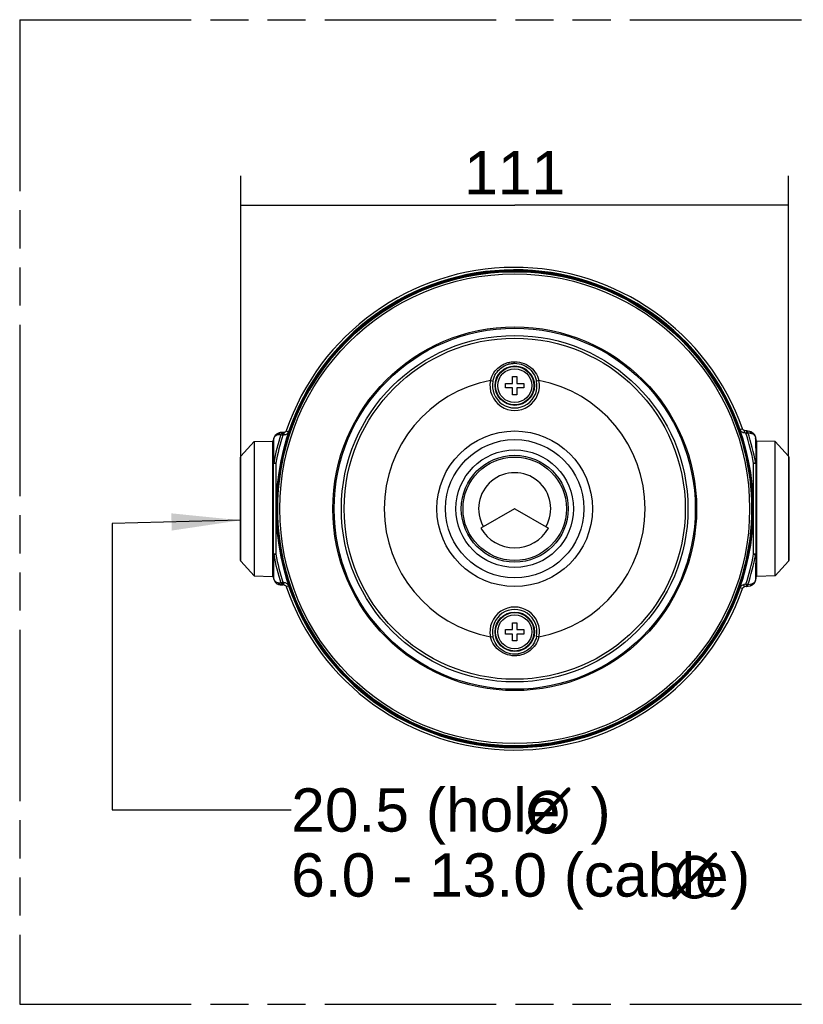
# Model space of a CAD drawing. Header units: millimetres. Extents: x 0 to 210, y 0 to 297.
# Tile 3 of 9: x 50 to 90, y 133 to 183. Entities that reach past the tile are written whole.
import ezdxf
from ezdxf.enums import TextEntityAlignment as Align

# ---------------------------------------------------------------- set-up
doc = ezdxf.new("R2010")
doc.units = ezdxf.units.MM
doc.header["$LTSCALE"] = 19.36
doc.linetypes.add('PHANTOM', pattern=[0.8, 0.45, -0.05, 0.1, -0.05, 0.1, -0.05])
doc.layers.get('0').update_dxf_attribs({"linetype": 'CONTINUOUS'})
for name, color, linetype in [('DEFAULT_3', 7, 'PHANTOM'), ('Z_DIM_2D', 7, 'CONTINUOUS'), ('Z_NOTICE', 7, 'CONTINUOUS')]:
    doc.layers.add(name, color=color, linetype=linetype)
doc.styles.get("Standard").update_dxf_attribs({"font": 'txt', "width": 0.7})
doc.styles.add('TEXTSTYLE_3', font='helveticaneueltw1g-ltcn.otf')
doc.styles.add('TEXTSTYLE_5', font='gdt_____.ttf', dxfattribs={"width": 0.7})
doc.dimstyles.new('DIMSTYLE_1', dxfattribs={"dimtxt": 2.2, "dimasz": 3.5, "dimexe": 1.5, "dimexo": 0, "dimgap": 0.55, "dimtad": 1, "dimdec": 0, "dimlfac": 4, "dimdsep": 46, "dimtxsty": 'TEXTSTYLE_3', "dimblk": '_FILLED', "dimblk1": '_FILLED', "dimblk2": '_FILLED', "dimcen": 0.09, "dimclrt": 5, "dimadec": 0, "dimazin": 0, "dimtp": 0.3, "dimtm": 0.3, "dimtfac": 1, "dimtdec": 0, "dimtofl": 0, "dimtmove": 0, "dimatfit": 3, "dimldrblk": '_FILLED', "dimfxl": 0, "dimtolj": 1, "dimarcsym": 0})
doc.dimstyles.get("Standard").update_dxf_attribs({"dimtxt": 3.5, "dimasz": 3.5, "dimexe": 1.5, "dimexo": 0, "dimtad": 1, "dimdec": 3, "dimdsep": 46, "dimtxsty": 'Standard', "dimblk": '_FILLED', "dimblk1": '_FILLED', "dimblk2": '_FILLED', "dimcen": 0.09, "dimclrt": 5, "dimadec": 0, "dimazin": 0, "dimtol": 1, "dimtp": 0.001, "dimtm": 0.001, "dimtfac": 1, "dimtdec": 3, "dimtofl": 0, "dimtmove": 0, "dimatfit": 3, "dimldrblk": '_FILLED', "dimfxl": 0, "dimtolj": 1, "dimarcsym": 0})

# ---------------------------------------------------------------- blocks, each defined once
blk = doc.blocks.new('*D3')
at = {"layer": 'Z_DIM_2D', "color": 2, "linetype": 'Continuous'}
for p, q in [((61.354, 160.514), (61.354, 174.759)), ((89.171, 160.514), (89.171, 174.759)), ((61.354, 173.259), (75.263, 173.259)), ((89.171, 173.259), (75.263, 173.259))]:
    blk.add_line(p, q, dxfattribs=at)
at = {"layer": 'Z_DIM_2D', "color": 5, "linetype": 'Continuous', "style": 'TEXTSTYLE_3'}
blk.add_text('111', height=2.2, dxfattribs=at).set_placement((75.263, 173.809), align=Align.CENTER)
blk = doc.blocks.new('_FILLED')
at = {"color": 0, "linetype": 'ByBlock'}
blk.add_solid([(0, 0), (-1, 0.125), (-1, -0.125)], dxfattribs=at)
blk = doc.blocks.new('_NONE')

msp = doc.modelspace()

# ---------------------------------------------------------------- linework, layer by layer
at = {"color": 7, "linetype": 'Continuous'}
for p, q in [((72.23607, 169.50345), (72.21837, 169.49877)), ((78.29849, 169.50104), (78.28929, 169.50345)), ((78.31478, 169.49665), (78.29849, 169.50104)), ((72.07272, 169.45974), (72.05506, 169.45494)), ((72.08766, 169.46364), (72.07272, 169.45974)), ((72.09348, 169.4651), (72.08766, 169.46364)), ((78.32188, 169.49468), (78.31478, 169.49665)), ((78.32765, 169.49303), (78.32188, 169.49468)), ((78.44483, 169.46181), (78.4377, 169.46364)), ((78.45264, 169.45974), (78.44483, 169.46181)), ((78.47031, 169.45494), (78.45264, 169.45974)), ((66.6932, 166.30881), (66.6803, 166.29582)), ((66.70418, 166.31966), (66.6932, 166.30881)), ((66.7085, 166.32383), (66.70418, 166.31966)), ((66.79413, 166.4097), (66.78897, 166.40445)), ((66.79982, 166.41543), (66.79413, 166.4097)), ((66.81281, 166.42833), (66.79982, 166.41543)), ((83.72554, 166.41543), (83.71255, 166.42833)), ((83.73639, 166.40445), (83.72554, 166.41543)), ((83.74056, 166.40013), (83.73639, 166.40445)), ((83.82643, 166.3145), (83.82118, 166.31966)), ((83.83216, 166.30881), (83.82643, 166.3145)), ((83.84506, 166.29582), (83.83216, 166.30881)), ((75.15018, 164.20845), (75.15018, 164.55845)), ((75.15018, 164.55845), (75.37518, 164.55845)), ((75.37518, 164.55845), (75.37518, 164.20845)), ((74.80018, 163.98345), (74.80018, 164.20845)), ((74.80018, 164.20845), (75.15018, 164.20845)), ((75.37518, 164.20845), (75.72518, 164.20845)), ((75.72518, 164.20845), (75.72518, 163.98345)), ((75.15018, 163.98345), (74.80018, 163.98345)), ((75.15018, 163.63345), (75.15018, 163.98345)), ((75.37518, 163.63345), (75.15018, 163.63345)), ((75.37518, 163.98345), (75.37518, 163.63345)), ((75.72518, 163.98345), (75.37518, 163.98345)), ((63.49057, 161.71433), (63.38126, 161.71121)), ((63.49051, 161.71433), (63.49418, 161.71438)), ((63.54349, 161.71437), (63.49418, 161.71437)), ((87.0242, 161.80141), (86.92472, 161.81892)), ((87.0242, 161.80141), (87.02753, 161.80078)), ((87.20759, 161.7634), (87.02793, 161.80069)), ((61.35414, 160.51388), (62.03768, 161.25845)), ((62.03768, 161.25845), (62.9611, 161.28183)), ((62.03768, 161.25845), (62.03768, 154.43345)), ((63.00677, 160.15926), (63.01265, 161.06132)), ((63.01265, 161.06132), (63.01476, 161.33143)), ((63.01702, 161.37092), (63.01475, 161.33246)), ((63.02307, 161.40851), (63.01702, 161.37092)), ((63.64683, 161.0281), (63.64499, 161.02097)), ((63.64889, 161.03591), (63.64683, 161.0281)), ((63.65369, 161.05358), (63.64889, 161.03591)), ((86.87647, 161.03591), (86.87168, 161.05358)), ((86.88038, 161.02097), (86.87647, 161.03591)), ((86.88183, 161.01515), (86.88038, 161.02097)), ((87.51013, 161.39223), (87.50703, 161.4375)), ((87.51011, 161.39117), (87.51675, 160.47503)), ((88.48768, 161.25845), (87.56426, 161.28183)), ((89.17122, 160.51388), (88.48768, 161.25845)), ((88.48768, 154.43345), (88.48768, 161.25845)), ((63.6076, 160.88176), (63.60519, 160.87256)), ((63.61198, 160.89805), (63.6076, 160.88176)), ((63.61395, 160.90515), (63.61198, 160.89805)), ((63.6156, 160.91092), (63.61395, 160.90515)), ((86.92018, 160.87256), (86.9155, 160.89026)), ((61.33768, 155.22029), (61.33768, 160.4716)), ((63.00677, 160.15926), (63.00677, 155.5326)), ((87.51675, 160.47503), (87.5186, 160.15922)), ((87.5186, 155.5327), (87.5186, 160.15922)), ((89.18768, 160.4716), (89.18768, 155.2203)), ((75.25018, 157.83873), (73.54619, 156.85493)), ((75.27518, 157.83873), (76.97917, 156.85493)), ((63.00853, 155.23046), (63.00677, 155.5326)), ((87.5186, 155.5327), (87.51339, 154.72155)), ((61.35414, 155.17802), (62.03768, 154.43345)), ((63.01476, 154.36047), (63.00853, 155.23046)), ((89.17122, 155.17802), (88.48768, 154.43345)), ((63.60519, 154.81934), (63.60986, 154.80164)), ((63.64353, 154.67675), (63.64499, 154.67093)), ((63.64499, 154.67093), (63.64889, 154.65599)), ((63.64889, 154.65599), (63.65369, 154.63832)), ((86.87168, 154.63832), (86.87648, 154.65601)), ((86.87648, 154.65601), (86.87854, 154.66381)), ((86.87854, 154.66381), (86.88038, 154.67093)), ((86.90976, 154.78098), (86.91141, 154.78675)), ((86.91141, 154.78675), (86.91338, 154.79385)), ((86.91338, 154.79385), (86.91777, 154.81014)), ((86.91777, 154.81014), (86.92018, 154.81934)), ((87.51339, 154.72155), (87.51011, 154.30073)), ((62.03768, 154.43345), (62.9611, 154.41007)), ((63.01475, 154.35944), (63.01725, 154.31893)), ((63.01725, 154.31893), (63.02338, 154.28195)), ((87.50743, 154.25756), (87.51013, 154.29969)), ((88.48768, 154.43345), (87.56426, 154.41007)), ((63.38126, 153.98069), (63.49061, 153.97756)), ((63.49061, 153.97756), (63.49418, 153.97751)), ((63.54349, 153.97753), (63.49418, 153.97753)), ((87.0242, 153.89049), (86.92472, 153.87298)), ((87.02793, 153.8912), (87.0242, 153.89049)), ((87.02793, 153.8912), (87.20759, 153.9285)), ((75.15018, 152.05845), (75.37518, 152.05845)), ((75.15018, 151.70845), (75.15018, 152.05845)), ((75.37518, 152.05845), (75.37518, 151.70845)), ((74.80018, 151.70845), (75.15018, 151.70845)), ((74.80018, 151.48345), (74.80018, 151.70845)), ((75.37518, 151.70845), (75.72518, 151.70845)), ((75.72518, 151.70845), (75.72518, 151.48345)), ((75.15018, 151.48345), (74.80018, 151.48345)), ((75.15018, 151.13345), (75.15018, 151.48345)), ((75.37518, 151.13345), (75.15018, 151.13345)), ((75.72518, 151.48345), (75.37518, 151.48345)), ((75.37518, 151.48345), (75.37518, 151.13345)), ((66.6803, 149.39608), (66.6932, 149.38309)), ((66.6932, 149.38309), (66.69893, 149.3774)), ((66.69893, 149.3774), (66.70418, 149.37224)), ((66.7848, 149.29177), (66.78897, 149.28745)), ((66.78897, 149.28745), (66.79982, 149.27646)), ((66.79982, 149.27646), (66.81281, 149.26357)), ((83.71255, 149.26357), (83.72554, 149.27647)), ((83.72554, 149.27647), (83.73123, 149.2822)), ((83.73123, 149.2822), (83.73639, 149.28745)), ((83.81686, 149.36807), (83.82118, 149.37224)), ((83.82118, 149.37224), (83.83217, 149.38309)), ((83.83217, 149.38309), (83.84506, 149.39608)), ((72.05506, 146.23696), (72.07272, 146.23216)), ((72.07272, 146.23216), (72.08053, 146.23009)), ((72.08053, 146.23009), (72.08766, 146.22825)), ((72.19771, 146.19887), (72.20348, 146.19722)), ((72.20348, 146.19722), (72.21058, 146.19525)), ((72.21058, 146.19525), (72.22687, 146.19086)), ((72.22687, 146.19086), (72.23607, 146.18845)), ((78.28929, 146.18845), (78.30699, 146.19313)), ((78.43188, 146.2268), (78.4377, 146.22825)), ((78.4377, 146.22825), (78.45265, 146.23216)), ((78.45265, 146.23216), (78.47031, 146.23696))]:
    msp.add_line(p, q, dxfattribs=at)
at = {"color": 9, "linetype": 'Continuous'}
for p, q in [((72.22806, 169.53429), (72.2193, 169.53112)), ((72.23607, 169.50345), (72.22823, 169.53364)), ((78.2973, 169.53429), (78.28929, 169.50345)), ((78.2973, 169.53429), (78.30606, 169.53112)), ((72.04657, 169.48566), (72.05574, 169.4873)), ((72.04657, 169.48566), (72.05506, 169.45494)), ((72.08766, 169.46364), (72.09628, 169.47176)), ((78.32188, 169.49468), (78.3334, 169.4974)), ((78.4788, 169.48566), (78.46963, 169.4873)), ((78.47031, 169.45494), (78.47862, 169.48501)), ((66.65759, 166.31818), (66.66471, 166.32418)), ((66.65759, 166.31818), (66.6803, 166.29582)), ((66.70418, 166.31966), (66.70759, 166.331)), ((66.79045, 166.45104), (66.78445, 166.44392)), ((66.81281, 166.42833), (66.79092, 166.45056)), ((83.73491, 166.45104), (83.71255, 166.42833)), ((83.73491, 166.45104), (83.74091, 166.44392)), ((83.73639, 166.40445), (83.74773, 166.40104)), ((83.84506, 166.29582), (83.8673, 166.31771)), ((83.86778, 166.31818), (83.86065, 166.32418)), ((74.03304, 164.35583), (74.15532, 164.32999)), ((76.49232, 164.35583), (76.37004, 164.32999)), ((63.28158, 161.61878), (63.39102, 161.6222)), ((63.39102, 161.6222), (63.49418, 161.58938)), ((63.49051, 161.71433), (63.47664, 161.71286)), ((63.49418, 161.58938), (63.49418, 161.71438)), ((63.54349, 161.58938), (63.49446, 161.58938)), ((63.54349, 161.71438), (63.54349, 161.58938)), ((63.66178, 161.79904), (63.7801, 161.75872)), ((86.82847, 161.90065), (86.71051, 161.85929)), ((86.92472, 161.81892), (86.90305, 161.69581)), ((87.00185, 161.67842), (86.90305, 161.69581)), ((87.0242, 161.80141), (87.00253, 161.6783)), ((87.10544, 161.71189), (87.28533, 161.67385)), ((62.9611, 161.28183), (62.9611, 154.41007)), ((63.03178, 160.95982), (63.03571, 161.36134)), ((63.62297, 161.06206), (63.62133, 161.05289)), ((63.65369, 161.05358), (63.62362, 161.06188)), ((86.9024, 161.06206), (86.87168, 161.05358)), ((86.88038, 161.02097), (86.88849, 161.01235)), ((86.9024, 161.06206), (86.90403, 161.05289)), ((87.56426, 154.41007), (87.56426, 161.28183)), ((61.35414, 155.17802), (61.35414, 160.51388)), ((63.02541, 160.17954), (63.03178, 160.95982)), ((63.57434, 160.88057), (63.57751, 160.88933)), ((63.57434, 160.88057), (63.60519, 160.87256)), ((63.61395, 160.90515), (63.61123, 160.91667)), ((86.92018, 160.87256), (86.95038, 160.8804)), ((86.95103, 160.88057), (86.94786, 160.88933)), ((89.17122, 160.51388), (89.17122, 155.17802)), ((63.00677, 160.15926), (63.13175, 160.15926)), ((63.13175, 160.16018), (63.13175, 155.53468)), ((87.39362, 155.53157), (87.3936, 160.15683)), ((87.49995, 160.17954), (87.39362, 160.15926)), ((87.39362, 160.15926), (87.5186, 160.15926)), ((63.13175, 155.53264), (63.00677, 155.53264)), ((63.02541, 155.51236), (63.13175, 155.53264)), ((63.03571, 154.33056), (63.02542, 155.51232)), ((87.5186, 155.53264), (87.39362, 155.53264)), ((87.49997, 155.51242), (87.49324, 154.69454)), ((63.57434, 154.81133), (63.57751, 154.80257)), ((63.60519, 154.81934), (63.57499, 154.8115)), ((63.62297, 154.62984), (63.62133, 154.639)), ((63.62297, 154.62984), (63.65369, 154.63832)), ((63.64499, 154.67093), (63.63687, 154.67954)), ((86.9024, 154.62984), (86.87168, 154.63832)), ((86.88038, 154.67093), (86.88849, 154.67954)), ((86.90403, 154.639), (86.9024, 154.62984)), ((86.91141, 154.78675), (86.91413, 154.77523)), ((86.95103, 154.81133), (86.92018, 154.81934)), ((86.95103, 154.81133), (86.94786, 154.80257)), ((87.49324, 154.69454), (87.48903, 154.27034)), ((63.39102, 154.0697), (63.28158, 154.07312)), ((63.49418, 153.97751), (63.49418, 154.10251)), ((63.54349, 154.10251), (63.49486, 154.10251)), ((63.54349, 153.97751), (63.54349, 154.10251)), ((87.00233, 154.01356), (86.90305, 153.99609)), ((87.00253, 154.0136), (87.0242, 153.89049)), ((87.28533, 154.01805), (87.10544, 153.98001)), ((63.66178, 153.89286), (63.7801, 153.93318)), ((86.82847, 153.79125), (86.71051, 153.83261)), ((86.92472, 153.87298), (86.90305, 153.99609)), ((87.02793, 153.8912), (87.04357, 153.89603)), ((74.03304, 151.33606), (74.15532, 151.36191)), ((76.49232, 151.33606), (76.37004, 151.36191)), ((66.65759, 149.37372), (66.66471, 149.36772)), ((66.6803, 149.39608), (66.65807, 149.37419)), ((66.78897, 149.28745), (66.77764, 149.29086)), ((66.79045, 149.24086), (66.78445, 149.24798)), ((66.79045, 149.24086), (66.81281, 149.26357)), ((83.71255, 149.26357), (83.73444, 149.24134)), ((83.73491, 149.24086), (83.74091, 149.24798)), ((83.82118, 149.37224), (83.81778, 149.3609)), ((83.86778, 149.37372), (83.84506, 149.39608)), ((83.86778, 149.37372), (83.86065, 149.36772)), ((72.04657, 146.20624), (72.05574, 146.2046)), ((72.05506, 146.23696), (72.04675, 146.20688)), ((72.20348, 146.19722), (72.19196, 146.1945)), ((72.22806, 146.1576), (72.2193, 146.16077)), ((72.22806, 146.1576), (72.23607, 146.18845)), ((78.28929, 146.18845), (78.29713, 146.15826)), ((78.2973, 146.1576), (78.30606, 146.16077)), ((78.4377, 146.22825), (78.42909, 146.22014)), ((78.4788, 146.20624), (78.46963, 146.2046)), ((78.4788, 146.20624), (78.47031, 146.23696))]:
    msp.add_line(p, q, dxfattribs=at)
at = {"color": 7, "linetype": 'Continuous'}
for points in [[(72.19233, 169.49905), (72.19509, 169.50805), (72.19931, 169.51615), (72.20509, 169.52345), (72.21208, 169.52959), (72.21993, 169.53421), (72.22876, 169.53742)], [(78.29661, 169.53742), (78.30545, 169.53419), (78.31331, 169.52957), (78.32029, 169.52344), (78.32605, 169.51615), (78.33027, 169.50806), (78.33304, 169.49905)], [(72.0444, 169.48802), (72.05368, 169.48965), (72.06279, 169.48957), (72.0719, 169.48775), (72.08054, 169.48432), (72.08823, 169.47942), (72.09514, 169.47301)], [(72.10154, 169.46684), (72.10043, 169.4667), (72.09774, 169.46612), (72.09348, 169.4651)], [(72.20348, 169.49468), (72.19771, 169.49303), (72.19352, 169.49178), (72.1909, 169.49094)], [(72.21837, 169.49877), (72.21058, 169.49665), (72.20348, 169.49468)], [(78.3355, 169.49051), (78.33446, 169.49094), (78.33185, 169.49178), (78.32765, 169.49303)], [(78.4377, 169.46364), (78.43188, 169.4651), (78.42762, 169.46612), (78.42494, 169.4667)], [(78.43022, 169.47301), (78.43713, 169.47942), (78.44482, 169.48432), (78.45348, 169.48775), (78.4626, 169.48958), (78.47171, 169.48965), (78.48096, 169.48802)], [(66.65453, 166.31914), (66.66175, 166.32519), (66.66968, 166.32968), (66.67848, 166.33266), (66.68768, 166.33401), (66.69679, 166.33361), (66.70598, 166.3315)], [(66.71461, 166.32937), (66.71371, 166.32869), (66.71168, 166.32684), (66.7085, 166.32383)], [(66.77713, 166.40265), (66.77502, 166.41184), (66.77463, 166.42095), (66.77598, 166.43016), (66.77897, 166.43898), (66.78345, 166.4469), (66.78949, 166.4541)], [(66.78897, 166.40445), (66.7848, 166.40013), (66.78179, 166.39695), (66.77994, 166.39492)], [(83.73587, 166.4541), (83.74192, 166.44688), (83.74641, 166.43895), (83.74939, 166.43015), (83.75074, 166.42095), (83.75034, 166.41184), (83.74824, 166.40265)], [(83.7461, 166.39402), (83.74542, 166.39492), (83.74357, 166.39695), (83.74056, 166.40013)], [(83.82118, 166.31966), (83.81686, 166.32383), (83.81369, 166.32684), (83.81165, 166.32869)], [(83.81938, 166.3315), (83.82857, 166.33361), (83.83768, 166.33401), (83.8469, 166.33265), (83.85571, 166.32967), (83.86363, 166.32518), (83.87083, 166.31914)], [(63.38125, 161.71121), (63.35094, 161.70908), (63.30927, 161.70195), (63.26892, 161.69018), (63.23044, 161.67409), (63.19424, 161.65401), (63.16082, 161.63039), (63.13068, 161.60389), (63.10398, 161.57498), (63.08106, 161.54455), (63.06159, 161.51259), (63.04546, 161.47929), (63.0326, 161.44458), (63.02307, 161.40851)], [(63.66178, 161.79904), (63.65637, 161.78573), (63.64549, 161.76715), (63.63159, 161.75072), (63.61509, 161.73693), (63.59647, 161.72617), (63.57629, 161.71877), (63.55515, 161.71493), (63.54349, 161.71438)], [(86.92472, 161.81892), (86.9152, 161.82098), (86.89701, 161.8272), (86.87999, 161.83613), (86.86454, 161.84757), (86.85102, 161.86125), (86.83976, 161.87683), (86.83103, 161.89396), (86.82847, 161.90065)], [(87.50703, 161.4375), (87.49941, 161.47871), (87.48747, 161.51847), (87.47194, 161.55544), (87.45291, 161.59018), (87.43028, 161.62296), (87.40419, 161.65345), (87.37433, 161.68167), (87.34159, 161.70655), (87.3066, 161.72761), (87.26994, 161.74461), (87.23234, 161.75736), (87.20765, 161.76338)], [(63.63563, 161.01349), (63.62921, 161.02039), (63.62431, 161.02809), (63.62088, 161.03675), (63.61905, 161.04587), (63.61898, 161.05498), (63.62061, 161.06423)], [(63.64499, 161.02097), (63.64353, 161.01515), (63.64251, 161.01089), (63.64193, 161.00821)], [(86.88358, 161.00709), (86.88343, 161.00821), (86.88285, 161.01089), (86.88183, 161.01515)], [(86.90476, 161.06423), (86.90638, 161.05495), (86.90631, 161.04584), (86.90449, 161.03673), (86.90106, 161.02809), (86.89616, 161.0204), (86.88974, 161.01349)], [(63.57121, 160.87988), (63.57444, 160.88872), (63.57906, 160.89658), (63.58519, 160.90356), (63.59248, 160.90932), (63.60057, 160.91353), (63.60958, 160.91631)], [(63.61812, 160.91877), (63.61769, 160.91773), (63.61685, 160.91511), (63.6156, 160.91092)], [(86.91141, 160.90515), (86.90976, 160.91092), (86.90852, 160.91511), (86.90768, 160.91773)], [(86.9155, 160.89026), (86.91338, 160.89805), (86.91141, 160.90515)], [(86.91578, 160.91631), (86.92479, 160.91354), (86.93288, 160.90932), (86.94018, 160.90354), (86.94632, 160.89655), (86.95094, 160.8887), (86.95415, 160.87988)], [(63.60958, 154.77559), (63.60058, 154.77836), (63.59248, 154.78258), (63.58518, 154.78836), (63.57904, 154.79535), (63.57443, 154.8032), (63.57121, 154.81202)], [(63.60986, 154.80164), (63.61198, 154.79384), (63.61395, 154.78675)], [(63.61395, 154.78675), (63.6156, 154.78098), (63.61685, 154.77678), (63.61769, 154.77417)], [(63.62061, 154.62767), (63.61898, 154.63695), (63.61906, 154.64606), (63.62088, 154.65517), (63.62431, 154.66381), (63.62921, 154.6715), (63.63563, 154.67841)], [(63.64179, 154.68481), (63.64193, 154.68369), (63.64251, 154.68101), (63.64353, 154.67675)], [(86.88038, 154.67093), (86.88183, 154.67675), (86.88285, 154.68101), (86.88343, 154.68369)], [(86.88974, 154.67841), (86.89615, 154.67151), (86.90106, 154.66381), (86.90449, 154.65515), (86.90631, 154.64603), (86.90638, 154.63692), (86.90476, 154.62767)], [(86.90724, 154.77313), (86.90768, 154.77417), (86.90852, 154.77678), (86.90976, 154.78098)], [(86.95415, 154.81202), (86.95092, 154.80318), (86.9463, 154.79532), (86.94017, 154.78834), (86.93288, 154.78258), (86.92479, 154.77837), (86.91578, 154.77559)], [(63.02338, 154.28195), (63.03287, 154.24648), (63.04558, 154.21234), (63.06144, 154.17957), (63.08056, 154.1481), (63.10302, 154.11807), (63.12919, 154.08947), (63.15874, 154.06316), (63.19157, 154.03958), (63.22716, 154.01942), (63.26504, 154.00311), (63.30479, 153.99102), (63.34586, 153.98343), (63.38126, 153.98069)], [(87.20761, 153.9285), (87.23366, 153.93491), (87.27144, 153.9479), (87.30825, 153.96517), (87.34333, 153.98654), (87.37609, 154.01173), (87.40592, 154.04028), (87.43193, 154.07109), (87.45441, 154.10418), (87.47325, 154.13925), (87.48852, 154.17639), (87.50013, 154.21629), (87.50743, 154.25756)], [(63.54349, 153.97751), (63.55784, 153.97669), (63.57893, 153.97238), (63.59897, 153.96453), (63.61735, 153.95335), (63.63354, 153.9392), (63.64705, 153.92249), (63.6575, 153.90372), (63.66178, 153.89286)], [(86.82847, 153.79125), (86.83207, 153.80037), (86.84117, 153.81733), (86.85277, 153.83268), (86.86658, 153.84607), (86.88227, 153.85717), (86.89947, 153.86573), (86.91777, 153.87155), (86.92472, 153.87298)], [(66.70598, 149.36039), (66.6968, 149.35829), (66.68768, 149.35789), (66.67847, 149.35925), (66.66965, 149.36223), (66.66173, 149.36672), (66.65453, 149.37276)], [(66.70418, 149.37224), (66.7085, 149.36807), (66.71168, 149.36506), (66.71371, 149.36321)], [(66.78949, 149.2378), (66.78344, 149.24502), (66.77895, 149.25295), (66.77597, 149.26175), (66.77463, 149.27095), (66.77502, 149.28006), (66.77713, 149.28925)], [(66.77926, 149.29787), (66.77994, 149.29698), (66.78179, 149.29494), (66.7848, 149.29177)], [(83.74824, 149.28925), (83.75034, 149.28006), (83.75074, 149.27095), (83.74938, 149.26174), (83.7464, 149.25292), (83.74191, 149.245), (83.73587, 149.2378)], [(83.73639, 149.28745), (83.74056, 149.29177), (83.74357, 149.29494), (83.74542, 149.29698)], [(83.81076, 149.36253), (83.81165, 149.36321), (83.81369, 149.36506), (83.81686, 149.36807)], [(83.87083, 149.37276), (83.86361, 149.36671), (83.85568, 149.36222), (83.84688, 149.35924), (83.83768, 149.35789), (83.82857, 149.35829), (83.81938, 149.36039)], [(72.09514, 146.21889), (72.08824, 146.21248), (72.08054, 146.20758), (72.07189, 146.20414), (72.06276, 146.20232), (72.05365, 146.20225), (72.0444, 146.20387)], [(72.08766, 146.22825), (72.09348, 146.2268), (72.09774, 146.22578), (72.10043, 146.2252)], [(72.18986, 146.20139), (72.1909, 146.20096), (72.19352, 146.20012), (72.19771, 146.19887)], [(72.22876, 146.15448), (72.21991, 146.15771), (72.21205, 146.16233), (72.20508, 146.16846), (72.19931, 146.17575), (72.1951, 146.18384), (72.19233, 146.19285)], [(78.33304, 146.19285), (78.33027, 146.18384), (78.32605, 146.17575), (78.32027, 146.16845), (78.31328, 146.16231), (78.30543, 146.15769), (78.29661, 146.15448)], [(78.30699, 146.19313), (78.31479, 146.19525), (78.32188, 146.19722)], [(78.32188, 146.19722), (78.32765, 146.19887), (78.33185, 146.20012), (78.33446, 146.20096)], [(78.42382, 146.22505), (78.42494, 146.2252), (78.42762, 146.22578), (78.43188, 146.2268)], [(78.48096, 146.20387), (78.47169, 146.20225), (78.46257, 146.20232), (78.45346, 146.20415), (78.44482, 146.20758), (78.43713, 146.21248), (78.43022, 146.21889)]]:
    msp.add_lwpolyline(points, dxfattribs=at)
at = {"color": 9, "linetype": 'Continuous'}
for points in [[(72.20348, 169.49468), (72.19859, 169.49595), (72.19492, 169.4967), (72.19268, 169.49712), (72.19244, 169.49721)], [(78.4377, 169.46364), (78.4341, 169.46719), (78.4313, 169.46968), (78.42956, 169.47116), (78.4294, 169.47136)], [(66.78897, 166.40445), (66.7841, 166.4031), (66.78055, 166.40192), (66.77839, 166.40116), (66.77814, 166.40112)], [(83.82118, 166.31966), (83.81983, 166.32453), (83.81865, 166.32808), (83.81789, 166.33024), (83.81785, 166.33049)], [(74.03304, 164.35583), (74.06296, 164.46215), (74.10198, 164.5648), (74.15127, 164.66458), (74.20807, 164.75807), (74.27012, 164.84217), (74.33576, 164.91737), (74.40259, 164.9829), (74.4701, 165.03996), (74.53708, 165.08928), (74.60338, 165.13173), (74.66867, 165.16824), (74.7326, 165.19929), (74.79482, 165.22547), (74.85517, 165.24726), (74.91344, 165.26517), (74.9696, 165.2796), (75.02357, 165.29099), (75.07541, 165.29966), (75.12513, 165.30598), (75.17285, 165.31019), (75.21873, 165.31266), (75.26268, 165.31332)], [(74.15532, 164.32999), (74.18119, 164.42987), (74.21591, 164.52676), (74.25956, 164.62078), (74.31041, 164.70859), (74.36599, 164.78775), (74.4249, 164.85838), (74.48507, 164.91998), (74.54581, 164.97361), (74.60626, 165.01993), (74.66605, 165.05984), (74.72505, 165.09414), (74.78281, 165.12332), (74.83909, 165.14792), (74.89367, 165.1684), (74.94642, 165.18521), (74.99724, 165.19878), (75.04612, 165.20947), (75.09305, 165.21762), (75.13809, 165.22355), (75.18131, 165.22751), (75.22289, 165.22975), (75.26268, 165.23045)], [(75.26268, 165.31332), (75.3856, 165.30751), (75.50761, 165.28987), (75.62864, 165.26028), (75.74686, 165.21896), (75.8611, 165.16581), (75.96949, 165.10187), (76.07082, 165.02719), (76.16248, 164.94513), (76.24106, 164.85985), (76.30924, 164.76987), (76.36861, 164.67526), (76.41882, 164.57515), (76.46002, 164.46844), (76.49232, 164.35583)], [(75.26268, 165.23045), (75.37369, 165.22497), (75.48452, 165.20842), (75.59408, 165.18068), (75.70105, 165.14181), (75.80434, 165.09195), (75.9022, 165.03178), (75.99373, 164.96177), (76.07608, 164.88448), (76.14655, 164.80415), (76.20776, 164.71969), (76.26061, 164.63063), (76.30541, 164.5365), (76.34231, 164.43584), (76.37004, 164.32999)], [(63.03571, 161.36134), (63.03599, 161.37069), (63.03655, 161.37973), (63.03742, 161.38845), (63.03853, 161.39685), (63.03985, 161.40488), (63.04137, 161.41257), (63.04302, 161.41988), (63.04484, 161.42692), (63.04678, 161.43373), (63.04888, 161.44039), (63.05115, 161.44697), (63.0536, 161.45351), (63.05624, 161.46002), (63.05908, 161.46653), (63.06213, 161.47305), (63.06541, 161.47958), (63.06893, 161.48612), (63.07271, 161.49269), (63.07676, 161.4993), (63.08111, 161.50592), (63.08577, 161.51259), (63.09077, 161.51928), (63.09613, 161.526), (63.10187, 161.53272), (63.10801, 161.53942), (63.11455, 161.54609), (63.1215, 161.55268), (63.12888, 161.55917), (63.13668, 161.56552), (63.14493, 161.57171), (63.15362, 161.5777), (63.16277, 161.58346), (63.1724, 161.58895), (63.1825, 161.59414), (63.19311, 161.59899), (63.20421, 161.60344), (63.21582, 161.60746), (63.22793, 161.61097), (63.24056, 161.61393), (63.25371, 161.61626), (63.26738, 161.61787), (63.28158, 161.61878)], [(63.38125, 161.71121), (63.36735, 161.70974), (63.35035, 161.7049), (63.33427, 161.69685), (63.31956, 161.68582), (63.30662, 161.67209), (63.29579, 161.65604), (63.28737, 161.63811), (63.28158, 161.61878)], [(63.42903, 161.68903), (63.4161, 161.67533), (63.40527, 161.65936), (63.39691, 161.64166), (63.39102, 161.6222)], [(63.47664, 161.71286), (63.45976, 161.70805), (63.4437, 161.70001), (63.42903, 161.68903)], [(63.7801, 161.75872), (63.76809, 161.72971), (63.7529, 161.70286), (63.73439, 161.67801), (63.713, 161.65563), (63.68895, 161.63609), (63.66269, 161.61963), (63.6346, 161.6066), (63.6051, 161.5971), (63.5748, 161.59139), (63.54349, 161.58938)], [(86.90305, 161.69581), (86.87053, 161.70386), (86.83995, 161.71582), (86.8111, 161.73182), (86.78461, 161.75144), (86.76092, 161.77446), (86.74041, 161.80038), (86.72367, 161.82859), (86.71051, 161.85929)], [(87.00253, 161.6783), (87.02284, 161.6854), (87.04304, 161.69153), (87.06189, 161.69762), (87.07892, 161.70324), (87.09373, 161.70771), (87.10544, 161.7119)], [(87.10544, 161.7119), (87.09975, 161.73414), (87.0899, 161.75458), (87.07712, 161.77201), (87.06142, 161.78596), (87.04309, 161.796), (87.02772, 161.80074)], [(87.20765, 161.76338), (87.22334, 161.75853), (87.24128, 161.74854), (87.25699, 161.73447), (87.26987, 161.71688), (87.27944, 161.69641), (87.28533, 161.67385)], [(87.28533, 161.67385), (87.30716, 161.66809), (87.32788, 161.66072), (87.34749, 161.65168), (87.36593, 161.64118), (87.38317, 161.62941), (87.39917, 161.61647), (87.41392, 161.6025), (87.42737, 161.58764), (87.4395, 161.57198), (87.45023, 161.55583), (87.45944, 161.5395), (87.46725, 161.52312), (87.47365, 161.50703), (87.47883, 161.49091), (87.483, 161.47463), (87.48608, 161.45785), (87.4881, 161.44011), (87.48903, 161.42156)], [(63.01475, 161.33246), (63.0152, 161.33672), (63.01689, 161.34196), (63.01982, 161.34709), (63.02396, 161.35206), (63.02928, 161.35683), (63.03571, 161.36134)], [(63.64499, 161.02097), (63.64144, 161.01737), (63.63895, 161.01457), (63.63747, 161.01283), (63.63727, 161.01267)], [(87.48903, 161.42156), (87.49843, 160.38733), (87.49996, 160.1795)], [(87.51013, 161.39223), (87.50968, 161.39655), (87.50797, 161.40187), (87.50502, 161.40709), (87.50085, 161.41214), (87.4955, 161.41698), (87.48903, 161.42156)], [(86.91141, 160.90515), (86.91268, 160.91004), (86.91343, 160.91371), (86.91385, 160.91595), (86.91395, 160.9162)], [(63.02541, 160.17954), (63.01966, 160.17645), (63.01491, 160.1732), (63.01122, 160.16983), (63.00862, 160.16636), (63.00713, 160.16283), (63.00677, 160.15926)], [(63.13175, 160.15926), (63.11688, 160.16158), (63.10165, 160.165), (63.08627, 160.16802), (63.07132, 160.17079), (63.05743, 160.17352), (63.04495, 160.17581), (63.03428, 160.17807), (63.02541, 160.17954)], [(87.5186, 160.15926), (87.51824, 160.16262), (87.51674, 160.16636), (87.51414, 160.16987), (87.51045, 160.1732), (87.5057, 160.17656), (87.49995, 160.17954)], [(63.00677, 155.53264), (63.00713, 155.52928), (63.00862, 155.52554), (63.01123, 155.52203), (63.01491, 155.5187), (63.01966, 155.51534), (63.02541, 155.51236)], [(87.39362, 155.53264), (87.40849, 155.53032), (87.42371, 155.5269), (87.4391, 155.52387), (87.45404, 155.52111), (87.46793, 155.51838), (87.48042, 155.51608), (87.49108, 155.51383), (87.49995, 155.51236)], [(87.49995, 155.51236), (87.50571, 155.51545), (87.51045, 155.5187), (87.51414, 155.52207), (87.51674, 155.52554), (87.51823, 155.52907), (87.5186, 155.53264)], [(63.61395, 154.78675), (63.61268, 154.78186), (63.61193, 154.77819), (63.61151, 154.77594), (63.61142, 154.7757)], [(63.01475, 154.35944), (63.0152, 154.35518), (63.01689, 154.34994), (63.01982, 154.34481), (63.02396, 154.33984), (63.02928, 154.33507), (63.03571, 154.33056)], [(63.28158, 154.07312), (63.26874, 154.0739), (63.25632, 154.07526), (63.24433, 154.07722), (63.23276, 154.07972), (63.22158, 154.08269), (63.21082, 154.08609), (63.20048, 154.08989), (63.19055, 154.09403), (63.18104, 154.09847), (63.17194, 154.1032), (63.16322, 154.10817), (63.15489, 154.11337), (63.14694, 154.11876), (63.13935, 154.12432), (63.13212, 154.13004), (63.12524, 154.13587), (63.11872, 154.1418), (63.11255, 154.1478), (63.10671, 154.15385), (63.10121, 154.15994), (63.09602, 154.16604), (63.09113, 154.17216), (63.08652, 154.17828), (63.08218, 154.1844), (63.07809, 154.19052), (63.07424, 154.19665), (63.07062, 154.20279), (63.0672, 154.20894), (63.06398, 154.21512), (63.06094, 154.22133), (63.05808, 154.2276), (63.05538, 154.23394), (63.05284, 154.24036), (63.05044, 154.24694), (63.04817, 154.25369), (63.04604, 154.2607), (63.04402, 154.26806), (63.04214, 154.27578), (63.04043, 154.28395), (63.03892, 154.29253), (63.03765, 154.30152), (63.03666, 154.31088), (63.03602, 154.32056), (63.03571, 154.33056)], [(63.38126, 153.98069), (63.36735, 153.98216), (63.35035, 153.987), (63.33427, 153.99505), (63.31956, 154.00608), (63.30662, 154.01981), (63.29579, 154.03586), (63.28737, 154.05379), (63.28158, 154.07312)], [(63.49418, 154.10251), (63.47323, 154.09605), (63.45331, 154.08951), (63.43437, 154.0834), (63.4174, 154.07809), (63.40306, 154.07348), (63.39102, 154.0697)], [(63.39102, 154.0697), (63.39683, 154.05042), (63.40527, 154.03254), (63.4161, 154.01654), (63.42903, 154.00286)], [(63.42903, 154.00286), (63.44372, 153.99187), (63.45976, 153.98385), (63.47674, 153.97903), (63.49061, 153.97756)], [(63.54349, 154.10251), (63.57482, 154.10051), (63.60513, 154.09479), (63.63463, 154.08529), (63.66271, 154.07226), (63.68896, 154.0558), (63.713, 154.03626), (63.7344, 154.01388), (63.75292, 153.98902), (63.7681, 153.96217), (63.7801, 153.93318)], [(87.06202, 153.99409), (87.0234, 154.0069), (87.00253, 154.0136)], [(87.20761, 153.9285), (87.22334, 153.93336), (87.24128, 153.94336), (87.25699, 153.95743), (87.26987, 153.97502), (87.27944, 153.99549), (87.28533, 154.01805)], [(87.48903, 154.27034), (87.48787, 154.2484), (87.48485, 154.22664), (87.48001, 154.20509), (87.47319, 154.18368), (87.46418, 154.16208), (87.45318, 154.14101), (87.44001, 154.12078), (87.42563, 154.10221), (87.41079, 154.08629), (87.396, 154.0727), (87.38207, 154.06164), (87.36881, 154.05254), (87.35634, 154.04498), (87.34456, 154.03875), (87.33345, 154.03353), (87.32292, 154.02921), (87.31292, 154.02558), (87.30337, 154.02259), (87.29416, 154.02006), (87.28533, 154.01805)], [(87.51013, 154.29969), (87.50968, 154.29535), (87.50797, 154.29003), (87.50502, 154.28481), (87.50085, 154.27976), (87.4955, 154.27492), (87.48903, 154.27034)], [(86.71051, 153.83261), (86.72372, 153.86338), (86.74048, 153.89161), (86.76094, 153.91748), (86.78459, 153.94044), (86.81114, 153.96009), (86.84006, 153.97613), (86.87062, 153.98807), (86.90305, 153.99609)], [(87.04357, 153.89603), (87.06142, 153.90593), (87.07705, 153.91987), (87.0899, 153.93731), (87.09949, 153.95761), (87.10544, 153.98)], [(87.10544, 153.98), (87.09343, 153.98394), (87.06202, 153.99409)], [(75.26268, 150.37858), (75.13976, 150.38439), (75.01775, 150.40203), (74.89672, 150.43162), (74.77851, 150.47293), (74.66426, 150.52609), (74.55588, 150.59003), (74.45454, 150.66471), (74.36289, 150.74677), (74.2843, 150.83205), (74.21612, 150.92203), (74.15675, 151.01664), (74.10654, 151.11675), (74.06534, 151.22346), (74.03304, 151.33606)], [(75.26268, 150.46145), (75.15167, 150.46692), (75.04084, 150.48348), (74.93128, 150.51122), (74.82432, 150.55009), (74.72102, 150.59995), (74.62317, 150.66011), (74.53163, 150.73013), (74.44928, 150.80742), (74.37882, 150.88775), (74.31761, 150.97221), (74.26476, 151.06127), (74.21995, 151.1554), (74.18305, 151.25606), (74.15532, 151.36191)], [(76.37004, 151.36191), (76.34417, 151.26203), (76.30946, 151.16514), (76.2658, 151.07112), (76.21495, 150.9833), (76.15938, 150.90414), (76.10046, 150.83352), (76.04029, 150.77192), (75.97955, 150.71829), (75.91911, 150.67196), (75.85932, 150.63206), (75.80031, 150.59775), (75.74256, 150.56858), (75.68627, 150.54398), (75.63169, 150.5235), (75.57895, 150.50669), (75.52812, 150.49312), (75.47925, 150.48243), (75.43231, 150.47427), (75.38727, 150.46835), (75.34406, 150.46439), (75.30247, 150.46215), (75.26268, 150.46145)], [(76.49232, 151.33606), (76.4624, 151.22975), (76.42339, 151.1271), (76.3741, 151.02732), (76.31729, 150.93383), (76.25524, 150.84973), (76.1896, 150.77453), (76.12277, 150.709), (76.05526, 150.65194), (75.98829, 150.60262), (75.92199, 150.56017), (75.85669, 150.52366), (75.79276, 150.49261), (75.73054, 150.46643), (75.67019, 150.44464), (75.61192, 150.42673), (75.55577, 150.4123), (75.50179, 150.40091), (75.44996, 150.39224), (75.40024, 150.38592), (75.35252, 150.38171), (75.30663, 150.37924), (75.26268, 150.37858)], [(66.70418, 149.37224), (66.70553, 149.36737), (66.70671, 149.36381), (66.70747, 149.36166), (66.70751, 149.36141)], [(83.73639, 149.28745), (83.74126, 149.2888), (83.74482, 149.28998), (83.74697, 149.29074), (83.74723, 149.29078)], [(72.08766, 146.22825), (72.09126, 146.22471), (72.09406, 146.22222), (72.0958, 146.22074), (72.09596, 146.22053)], [(78.32188, 146.19722), (78.32677, 146.19595), (78.33044, 146.1952), (78.33269, 146.19478), (78.33293, 146.19468)]]:
    msp.add_lwpolyline(points, dxfattribs=at)
for centre, radius in [((75.26268, 157.84595), 12.10611), ((75.26268, 157.84595), 12.08112), ((75.26268, 157.84595), 11.92547), ((75.26268, 157.84595), 9.23512), ((75.26268, 157.84595), 9.16906), ((75.26268, 157.84595), 8.79813), ((75.26268, 157.84595), 8.65984), ((75.26268, 164.09595), 1.00043), ((75.26268, 164.09595), 0.97543), ((75.26268, 157.84595), 3.94972), ((75.26268, 157.84595), 3.51093), ((75.26268, 157.84595), 2.98438), ((75.26268, 157.84595), 2.7125), ((75.26268, 151.59595), 1.00043), ((75.26268, 151.59595), 0.97543)]:
    msp.add_circle(centre, radius, dxfattribs=at)
at = {"color": 7, "linetype": 'Continuous'}
for centre, radius in [((75.26268, 157.84595), 12.0375), ((75.26268, 164.09595), 0.8625), ((75.26268, 157.84595), 2.625), ((75.26268, 151.59595), 0.8625)]:
    msp.add_circle(centre, radius, dxfattribs=at)
for centre, radius, start, end in [((75.26268, 157.84595), 12.25592, 19.319495, 161.183091), ((75.26268, 157.84595), 12.07871, 104.547329, 105.452671), ((75.26268, 157.84595), 12.04399, 75.445755, 104.554245), ((75.26268, 157.84595), 12.07871, 74.547329, 75.452671), ((75.26268, 157.84595), 12.04399, 105.445755, 134.554245), ((72.13722, 169.51033), 0.05625, 221.574004, 234.263371), ((75.26268, 157.84595), 12.04034, 104.792754, 105.207246), ((72.13722, 169.51033), 0.05625, 335.736629, 348.425998), ((78.38814, 169.51033), 0.05625, 191.574004, 204.263371), ((75.26268, 157.84595), 12.04034, 74.792754, 75.207246), ((78.38814, 169.51033), 0.05625, 305.736629, 318.425998), ((75.26268, 157.84595), 12.04399, 45.445755, 74.554245), ((75.26268, 157.84595), 12.04399, 135.445755, 164.554245), ((75.26268, 157.84595), 12.07871, 134.547329, 135.452671), ((66.72376, 166.38487), 0.05625, 251.574004, 264.263371), ((75.26268, 157.84595), 12.04034, 134.792754, 135.207246), ((66.72376, 166.38487), 0.05625, 5.736629, 18.425998), ((75.26268, 157.84595), 12.07871, 44.547329, 45.452671), ((83.8016, 166.38487), 0.05625, 161.574004, 174.263371), ((75.26268, 157.84595), 12.04034, 44.792754, 45.207246), ((83.8016, 166.38487), 0.05625, 275.736629, 288.425998), ((75.26268, 157.84595), 12.04399, 15.445755, 44.554245), ((62.96268, 161.21935), 0.0625, 34.528298, 91.450216), ((75.26268, 157.84595), 12.07871, 164.547329, 165.452671), ((75.26268, 157.84595), 12.04034, 164.792754, 165.207246), ((63.5983, 160.97141), 0.05625, 35.736629, 48.425998), ((86.92706, 160.97141), 0.05625, 131.574004, 144.263371), ((75.26268, 157.84595), 12.04034, 14.792754, 15.207246), ((75.26268, 157.84595), 12.07871, 14.547329, 15.452671), ((87.56268, 161.21935), 0.0625, 88.549784, 145.468525), ((61.40018, 160.47161), 0.0625, 137.447049, 180), ((75.26268, 157.84595), 12.04399, 165.445755, 194.554245), ((63.5983, 160.97141), 0.05625, 281.574004, 294.263371), ((86.92706, 160.97141), 0.05625, 245.736629, 258.425998), ((75.26268, 157.84595), 12.04399, 345.445755, 14.554245), ((89.12518, 160.47161), 0.0625, 0, 42.552951), ((75.26268, 157.84595), 1.83124, 330, 210), ((75.26268, 157.81708), 0.025, 60, 120), ((75.26268, 157.84595), 1.98203, 210, 330), ((61.40018, 155.22029), 0.0625, 180, 222.552951), ((89.12518, 155.22029), 0.0625, 317.447049, 360), ((75.26268, 157.84595), 12.07871, 194.547329, 195.452671), ((63.5983, 154.72049), 0.05625, 65.736629, 78.425998), ((75.26268, 157.84595), 12.04034, 194.792754, 195.207246), ((63.5983, 154.72049), 0.05625, 311.574004, 324.263371), ((75.26268, 157.84595), 12.04399, 195.445755, 224.554245), ((75.26268, 157.84595), 12.04399, 315.445755, 344.554245), ((75.26268, 157.84595), 12.04034, 344.792754, 345.207246), ((86.92706, 154.72049), 0.05625, 215.736629, 228.425998), ((86.92706, 154.72049), 0.05625, 101.574004, 114.263371), ((75.26268, 157.84595), 12.07871, 344.547329, 345.452671), ((62.96268, 154.47255), 0.0625, 268.549784, 325.472093), ((87.56268, 154.47255), 0.0625, 214.532222, 271.450216), ((75.26268, 157.84595), 12.25592, 198.816909, 340.680505), ((75.26268, 157.84595), 12.07871, 224.547329, 225.452671), ((66.72376, 149.30703), 0.05625, 95.736629, 108.425998), ((75.26268, 157.84595), 12.04034, 224.792754, 225.207246), ((66.72376, 149.30703), 0.05625, 341.574004, 354.263371), ((75.26268, 157.84595), 12.04399, 225.445755, 254.554245), ((75.26268, 157.84595), 12.04399, 285.445755, 314.554245), ((75.26268, 157.84595), 12.07871, 314.547329, 315.452671), ((75.26268, 157.84595), 12.04034, 314.792754, 315.207246), ((83.8016, 149.30703), 0.05625, 185.736629, 198.425998), ((83.8016, 149.30703), 0.05625, 71.574004, 84.263371), ((75.26268, 157.84595), 12.07871, 254.547329, 255.452671), ((72.13722, 146.18157), 0.05625, 125.736629, 138.425998), ((75.26268, 157.84595), 12.04034, 254.792754, 255.207246), ((72.13722, 146.18157), 0.05625, 11.574004, 24.263371), ((75.26268, 157.84595), 12.04399, 255.445755, 284.554245), ((75.26268, 157.84595), 12.07871, 284.547329, 285.452671), ((78.38814, 146.18157), 0.05625, 155.736629, 168.425998), ((75.26268, 157.84595), 12.04034, 284.792754, 285.207246), ((78.38814, 146.18157), 0.05625, 41.574004, 54.263371)]:
    msp.add_arc(centre, radius, start, end, dxfattribs=at)
at = {"color": 9, "linetype": 'Continuous'}
for centre, radius, start, end in [((75.26268, 157.84595), 12.13094, 19.319495, 161.183091), ((75.26268, 157.84595), 12.07586, 75.445755, 104.554245), ((75.26268, 157.84595), 12.07586, 105.445755, 134.554245), ((75.26268, 157.84595), 12.07586, 45.445755, 74.554245), ((75.26268, 157.84595), 12.07586, 135.445755, 164.554245), ((75.26268, 157.84595), 12.07586, 15.445755, 44.554245), ((75.26268, 157.84595), 6.625, 100.69648, 259.30352), ((75.26268, 164.09595), 1.2568, 168.06613, 11.93387), ((75.26268, 164.09595), 1.13182, 168.06613, 11.93387), ((75.26268, 157.84595), 6.625, 280.69648, 79.30352), ((75.26268, 157.84595), 12.45779, 162.354695, 169.203585), ((75.26268, 157.84595), 12.34953, 162.354291, 169.199415), ((75.26268, 157.84595), 12.34953, 10.785368, 18.080247), ((75.26268, 157.84595), 12.45779, 10.796223, 18.07873), ((75.26268, 157.84595), 12.07586, 165.445755, 194.554245), ((75.26268, 157.84595), 12.07586, 345.445755, 14.554245), ((75.26268, 157.84595), 12.45779, 190.796602, 197.645302), ((75.26268, 157.84595), 12.34953, 190.787095, 197.646266), ((75.26268, 157.84595), 12.34953, 341.920815, 349.198737), ((75.26268, 157.84595), 12.45779, 341.921282, 349.203882), ((75.26268, 157.84595), 12.07586, 195.445755, 224.554245), ((75.26268, 157.84595), 12.07586, 315.445755, 344.554245), ((75.26268, 157.84595), 12.13094, 198.816909, 340.680505), ((75.26268, 151.59595), 1.2568, 348.06613, 191.93387), ((75.26268, 151.59595), 1.13182, 348.06613, 191.93387), ((75.26268, 157.84595), 12.07586, 225.445755, 254.554245), ((75.26268, 157.84595), 12.07586, 285.445755, 314.554245), ((75.26268, 157.84595), 12.07586, 255.445755, 284.554245)]:
    msp.add_arc(centre, radius, start, end, dxfattribs=at)
at = {"layer": 'DEFAULT_3', "color": 91, "linetype": 'PHANTOM', "true_color": 0x80ff80}
for p, q in [((50.12864, 182.68), (50.12864, 132.68)), ((50.12864, 182.68), (150.12864, 182.68)), ((50.12864, 132.68), (150.12864, 132.68))]:
    msp.add_line(p, q, dxfattribs=at)

# ---------------------------------------------------------------- texts
at = {"layer": 'Z_NOTICE', "color": 5, "linetype": 'Continuous'}
for s, style, p in [('20.5 (hole ', 'TEXTSTYLE_3', (63.91501, 141.44802)), (')', 'TEXTSTYLE_3', (79.10979, 141.44802)), ('n', 'TEXTSTYLE_5', (75.80979, 141.44802)), ('6.0 - 13.0 (cable ', 'TEXTSTYLE_3', (63.91501, 138.14802)), (') ', 'TEXTSTYLE_3', (86.19685, 138.14802)), ('n', 'TEXTSTYLE_5', (83.26352, 138.14802))]:
    msp.add_text(s, height=2.2, dxfattribs=dict(at, style=style)).set_placement(p)

# ---------------------------------------------------------------- dimensions: what is measured, and where the dimension line sits
at = {"layer": 'Z_DIM_2D', "color": 2, "linetype": 'Continuous'}
dim = msp.add_linear_dim(base=(61.35414, 173.25911), p1=(89.17122, 160.51388), p2=(61.35414, 160.51388), angle=180, dimstyle='DIMSTYLE_1', override={"dimblk1": 'NONE', "dimblk2": 'NONE', "dimsah": 1}, dxfattribs=at)
dim.commit()
dim.dimension.update_dxf_attribs({"geometry": '*D3', "text_midpoint": (75.07798, 173.25911), "dimtype": 160})

# ---------------------------------------------------------------- leaders
at = {"layer": 'Z_NOTICE', "color": 2, "linetype": 'Continuous'}
msp.add_leader([(61.33768, 157.25856), (54.82875, 157.10211), (54.82875, 142.54802), (63.91501, 142.54802)], dimstyle='Standard', override={"dimtad": 0}, dxfattribs=at)

doc.saveas('drawing.dxf')
